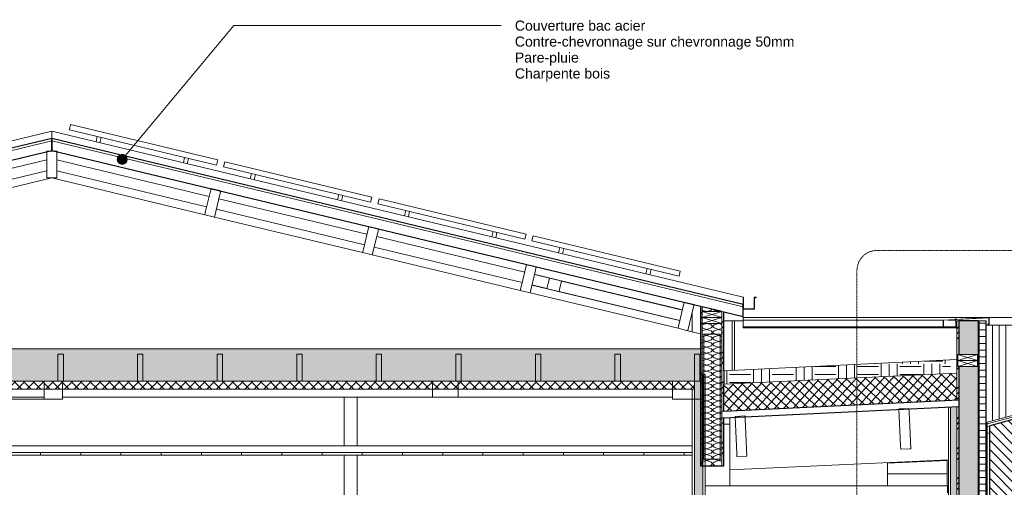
# Model space of a CAD drawing. Header units: millimetres. Extents: x -21851 to 219842, y -3161 to 6433.
# Tile 18 of 81: x 53764 to 61107, y 2560 to 6046. Entities that reach past the tile are written whole.
import ezdxf

# ---------------------------------------------------------------- set-up
doc = ezdxf.new("R2010")
doc.units = ezdxf.units.MM
doc.linetypes.add('Tiret point', pattern=[6.25, 2.5, -1.875, 0, -1.875])
for name, color, linetype, lineweight in [('A-ANNO-SYMB', 150, 'Continuous', 9), ('A-CLNG', 13, 'Continuous', 13), ('A-CLNG-FNSH', 13, 'Continuous', 13), ('A-CLNG-PATT', 13, 'Continuous', 13), ('A-COLS', 52, 'Continuous', 13), ('A-DETL-GENF', 92, 'Continuous', 13), ('A-ROOF', 132, 'Continuous', 13), ('A-ROOF-FNSH', 132, 'Continuous', 13), ('A-ROOF-OTLN', 132, 'Continuous', 13), ('A-ROOF-PATT', 132, 'Continuous', 13), ('A-WALL', 113, 'Continuous', 13), ('A-WALL-FNSH', 113, 'Continuous', 13), ('A-WALL-PATT', 111, 'Continuous', 13), ('G-ANNO-TEXT', 231, 'Continuous', 9), ('I-WALL', 2, 'Continuous', 13), ('Q-SPCQ', 91, 'Continuous', 13), ('S-BEAM', 12, 'Continuous', 13)]:
    doc.layers.add(name, color=color, linetype=linetype, lineweight=lineweight)
doc.styles.add('Arial', font='arial.ttf', dxfattribs={"height": 75})
pattern_1 = [(135, (60972.57, 2000), (-177.7999, 88.8996), [15.715, -110.008]), (135, (60894.785, 2033.34), (-177.7999, 88.8996), [15.715, -110.008]), (135, (60972.57, 2044.45), (-177.7999, 88.8996), [15.715, -110.008]), (135, (60894.785, 2077.79), (-177.7999, 88.8996), [15.715, -110.008]), (161.565, (60961.46, 2011.113), (-355.59962, 88.89985), [35.141, -245.986]), (161.565, (60928.123, 2022.225), (-355.59962, 88.89985), [35.141, -245.986]), (161.565, (60961.46, 2055.562), (-355.59962, 88.89985), [35.141, -245.986]), (161.565, (60928.122, 2066.674), (-355.59962, 88.89985), [35.141, -245.986]), (225, (60894.785, 2011.11), (177.7999, 88.8996), [15.715, -110.008]), (225, (60972.57, 2044.45), (177.7999, 88.8996), [15.715, -110.008]), (225, (60894.785, 2055.56), (177.7999, 88.8996), [15.715, -110.008]), (225, (60972.57, 2088.9), (177.7999, 88.8996), [15.715, -110.008]), (198.435, (60928.123, 2022.225), (355.59962, 88.89985), [35.141, -245.986]), (198.435, (60961.46, 2033.337), (355.59962, 88.89985), [35.141, -245.986]), (198.435, (60928.122, 2066.674), (355.59962, 88.89985), [35.141, -245.986]), (198.435, (60961.46, 2077.787), (355.59962, 88.89985), [35.141, -245.986])]
pattern_2 = [(45, (66518.88, 3183.11), (-112.2532, 112.2532), []), (45, (66558.56, 3183.11), (0, 224.5064), []), (45, (66479.19, 3183.11), (0, 224.5064), [])]

# ---------------------------------------------------------------- blocks, each defined once
blk = doc.blocks.new('Family - IfcBeam - POTEAU-251659-COUPE JJ_50')
at = {"layer": 'S-BEAM', "color": 10, "lineweight": 18}
for p, q in [((-1778.5, 3080.6), (-1778.5, 2570)), ((-1778.5, 2500), (-1778.5, 0)), ((-1978.5, 2120), (-1978.5, 1520))]:
    blk.add_line(p, q, dxfattribs=at)
blk = doc.blocks.new('Family - IfcBeam - CVT-251690-COUPE JJ_50')
at = {"layer": 'S-BEAM', "color": 10, "lineweight": 18}
for p, q in [((-3919.3, 3351.5), (-3994.6, 3351.5)), ((-3994.6, 3351.5), (-3994.6, 3280.4)), ((-3805.6, 3351.5), (-3919.3, 3351.5)), ((-3805.6, 3305.4), (-3805.6, 3351.5)), ((-3805.6, 3231.5), (-3805.6, 3305.4)), ((-6755.7, 3231.5), (-3994.6, 3231.5)), ((-3994.6, 3280.4), (-3994.6, 3231.5)), ((-3994.6, 3231.5), (-3880, 3231.5)), ((-3880, 3231.5), (-3805.6, 3231.5))]:
    blk.add_line(p, q, dxfattribs=at)
blk = doc.blocks.new('Family - IfcBeam - CVT-251730-COUPE JJ_50')
at = {"layer": 'S-BEAM', "color": 10, "lineweight": 18}
for p, q in [((-6882.6, 3351.5), (-6890.7, 3351.5)), ((-6890.7, 3351.5), (-6890.7, 3224.7)), ((-6755.7, 3351.5), (-6882.6, 3351.5)), ((-6755.7, 3343.3), (-6755.7, 3351.5)), ((-6755.7, 3216.5), (-6755.7, 3343.3)), ((-6890.7, 3224.7), (-6890.7, 3216.5)), ((-6890.7, 3216.5), (-6763.9, 3216.5)), ((-6763.9, 3216.5), (-6755.7, 3216.5))]:
    blk.add_line(p, q, dxfattribs=at)
blk = doc.blocks.new('Family - IfcPlate - PLAT-251758-COUPE JJ_50')
at = {"layer": 'S-BEAM', "color": 10, "lineweight": 18}
for p, q in [((-6834, 4866.3), (-7937.8, 4601.3)), ((-5694, 4592.6), (-6834, 4866.3)), ((-4517.6, 4310.2), (-5621.1, 4575.1)), ((-3341.2, 4027.8), (-4444.7, 4292.7)), ((-2164.8, 3745.4), (-3268.3, 4010.3)), ((-1996, 3704.8), (-2091.9, 3727.8))]:
    blk.add_line(p, q, dxfattribs=at)
blk = doc.blocks.new('Family - IfcBeam - FP-251764-COUPE JJ_50')
at = {"layer": 'S-BEAM', "color": 10, "lineweight": 18}
for p, q in [((-3225.7, 3551.5), (-3228.3, 3551.5)), ((-3228.3, 3551.5), (-3228.3, 3364.1)), ((-3188.3, 3551.5), (-3225.7, 3551.5)), ((-3188.3, 3538.8), (-3188.3, 3551.5)), ((-3188.3, 3351.5), (-3188.3, 3538.8)), ((-3228.3, 3364.1), (-3228.3, 3351.5)), ((-3228.3, 3351.5), (-3190.8, 3351.5)), ((-3190.8, 3351.5), (-3188.3, 3351.5))]:
    blk.add_line(p, q, dxfattribs=at)
blk = doc.blocks.new('Family - IfcBeam - CVT-251774-COUPE JJ_50')
at = {"layer": 'S-BEAM', "color": 10, "lineweight": 18}
for p, q in [((-2192.2, 3351.5), (-2206.5, 3351.5)), ((-2206.5, 3351.5), (-2206.5, 3225)), ((-1981.5, 3351.5), (-2192.2, 3351.5)), ((-1981.5, 3342.9), (-1981.5, 3351.5)), ((-1981.5, 3216.5), (-1981.5, 3342.9)), ((-2206.5, 3225), (-2206.5, 3216.5)), ((-2206.5, 3216.5), (-1995.7, 3216.5)), ((-1995.7, 3216.5), (-1981.5, 3216.5))]:
    blk.add_line(p, q, dxfattribs=at)
blk = doc.blocks.new('Family - IfcBeam - CVT-251786-COUPE JJ_50')
at = {"layer": 'S-BEAM', "color": 10, "lineweight": 18}
blk.add_line((-8556.9, 3216.5), (-6890.7, 3216.5), dxfattribs=at)
blk = doc.blocks.new('Family - IfcBeam - ENTRETOISE-251840-COUPE JJ_50')
at = {"layer": 'S-BEAM', "color": 10, "lineweight": 18}
blk.add_line((-3235.5, 4146.8), (-3229.6, 4145.4), dxfattribs=at)
blk = doc.blocks.new('Family - IfcBeam - FP-251848-COUPE JJ_50')
at = {"layer": 'S-BEAM', "color": 10, "lineweight": 18}
for p, q in [((-4412.6, 3551.5), (-4415.1, 3551.5)), ((-4415.1, 3551.5), (-4415.1, 3364.1)), ((-4375.1, 3551.5), (-4412.6, 3551.5)), ((-4375.1, 3538.8), (-4375.1, 3551.5)), ((-4375.1, 3351.5), (-4375.1, 3538.8)), ((-4415.1, 3364.1), (-4415.1, 3351.5)), ((-4415.1, 3351.5), (-4377.6, 3351.5)), ((-4377.6, 3351.5), (-4375.1, 3351.5))]:
    blk.add_line(p, q, dxfattribs=at)
blk = doc.blocks.new('Family - IfcBeam - CVT-251872-COUPE JJ_50')
at = {"layer": 'S-BEAM', "color": 10, "lineweight": 18}
blk.add_line((-603.5, 2660), (-157.9, 2660), dxfattribs=at)
blk = doc.blocks.new('Family - IfcBeam - POUTRE-251888-COUPE JJ_50')
at = {"layer": 'S-BEAM', "color": 10, "lineweight": 18}
blk.add_line((-148.9, 2764.7), (-1778.5, 2690.6), dxfattribs=at)
blk = doc.blocks.new('Family - IfcBeam - PANNE-251890-COUPE JJ_50')
at = {"layer": 'S-BEAM', "color": 10, "lineweight": 18}
for p, q in [((-4470.9, 4504.7), (-4511.3, 4336.4)), ((-4461.1, 4502.3), (-4470.9, 4504.7)), ((-4398, 4487.2), (-4461.1, 4502.3)), ((-4404.3, 4461), (-4398, 4487.2)), ((-4444.7, 4292.7), (-4404.3, 4461)), ((-4511.3, 4336.4), (-4517.6, 4310.2)), ((-4517.6, 4310.2), (-4454.5, 4295.1)), ((-4454.5, 4295.1), (-4444.7, 4292.7))]:
    blk.add_line(p, q, dxfattribs=at)
blk = doc.blocks.new('Family - IfcBeam - POUTRE-251914-COUPE JJ_50')
at = {"layer": 'S-BEAM', "color": 10, "lineweight": 18}
for p, q in [((-1962.1, 3701.6), (-1971.5, 3701.6)), ((-1971.5, 3701.6), (-1971.5, 2842.3)), ((-1851.5, 3701.6), (-1962.1, 3701.6)), ((-1851.5, 3628.9), (-1851.5, 3701.6)), ((-1851.5, 2769.6), (-1851.5, 3628.9)), ((-1971.5, 2842.3), (-1971.5, 2769.6)), ((-1971.5, 2769.6), (-1860.8, 2769.6)), ((-1860.8, 2769.6), (-1851.5, 2769.6))]:
    blk.add_line(p, q, dxfattribs=at)
blk = doc.blocks.new('Family - IfcBeam - FP-251978-COUPE JJ_50')
at = {"layer": 'S-BEAM', "color": 10, "lineweight": 18}
for p, q in [((-5006, 3551.5), (-5008.5, 3551.5)), ((-5008.5, 3551.5), (-5008.5, 3364.1)), ((-4968.5, 3551.5), (-5006, 3551.5)), ((-4968.5, 3538.8), (-4968.5, 3551.5)), ((-4968.5, 3351.5), (-4968.5, 3538.8)), ((-5008.5, 3364.1), (-5008.5, 3351.5)), ((-5008.5, 3351.5), (-4971, 3351.5)), ((-4971, 3351.5), (-4968.5, 3351.5))]:
    blk.add_line(p, q, dxfattribs=at)
blk = doc.blocks.new('Family - IfcBeam - ENTRETOISE-252036-COUPE JJ_50')
at = {"layer": 'S-BEAM', "color": 10, "lineweight": 18}
for p, q in [((-3033.2, 4097.8), (-2132.1, 3881.5)), ((-3051.9, 4020), (-2150.8, 3803.7))]:
    blk.add_line(p, q, dxfattribs=at)
blk = doc.blocks.new('Family - IfcBeam - PANNE-252040-COUPE JJ_50')
at = {"layer": 'S-BEAM', "color": 10, "lineweight": 18}
for p, q in [((-6866.4, 5066.3), (-6871.5, 5066.3)), ((-6871.5, 5066.3), (-6871.5, 4879.9)), ((-6796.5, 5066.3), (-6866.4, 5066.3)), ((-6796.5, 5052.7), (-6796.5, 5066.3)), ((-6796.5, 4866.3), (-6796.5, 5052.7)), ((-6871.5, 4879.9), (-6871.5, 4866.3)), ((-6871.5, 4866.3), (-6801.6, 4866.3)), ((-6871.5, 4866.3), (-6871.5, 4866.3)), ((-6801.6, 4866.3), (-6796.5, 4866.3))]:
    blk.add_line(p, q, dxfattribs=at)
blk = doc.blocks.new('Family - IfcBeam - ENTRETOISE-252104-COUPE JJ_50')
at = {"layer": 'S-BEAM', "color": 10, "lineweight": 18}
for p, q in [((-3235.6, 4146.4), (-3123.5, 4119.5)), ((-3123.5, 4119.5), (-3126.5, 4107.1)), ((-3049.2, 4101.7), (-3123.5, 4119.5)), ((-3142.2, 4041.7), (-3254.3, 4068.6)), ((-3126.5, 4107.1), (-3142.2, 4041.7)), ((-3142.2, 4041.7), (-3127.5, 4038.2)), ((-3033.2, 4097.8), (-3049.2, 4101.7)), ((-3048.6, 4034), (-3033.2, 4097.8)), ((-3127.5, 4038.2), (-3051.9, 4020)), ((-3051.9, 4020), (-3048.6, 4034))]:
    blk.add_line(p, q, dxfattribs=at)
blk = doc.blocks.new('Family - IfcBeam - FP-252194-COUPE JJ_50')
at = {"layer": 'S-BEAM', "color": 10, "lineweight": 18}
for p, q in [((-3819.2, 3551.5), (-3821.7, 3551.5)), ((-3821.7, 3551.5), (-3821.7, 3364.1)), ((-3781.7, 3551.5), (-3819.2, 3551.5)), ((-3781.7, 3538.8), (-3781.7, 3551.5)), ((-3781.7, 3351.5), (-3781.7, 3538.8)), ((-3821.7, 3364.1), (-3821.7, 3351.5)), ((-3821.7, 3351.5), (-3784.2, 3351.5)), ((-3784.2, 3351.5), (-3781.7, 3351.5))]:
    blk.add_line(p, q, dxfattribs=at)
blk = doc.blocks.new('Family - IfcBeam - PANNE-252216-COUPE JJ_50')
at = {"layer": 'S-BEAM', "color": 10, "lineweight": 18}
for p, q in [((-511, 3144.6), (-517.4, 3144.3)), ((-517.4, 3144.3), (-505, 2870.3)), ((-442.5, 3147.7), (-511, 3144.6)), ((-441.3, 3122.1), (-442.5, 3147.7)), ((-428.9, 2848), (-441.3, 3122.1)), ((-505, 2870.3), (-503.8, 2844.6)), ((-503.8, 2844.6), (-435.3, 2847.7)), ((-435.3, 2847.7), (-428.9, 2848))]:
    blk.add_line(p, q, dxfattribs=at)
blk = doc.blocks.new('Family - IfcBeam - CVT-252300-COUPE JJ_50')
at = {"layer": 'S-BEAM', "color": 10, "lineweight": 18}
for p, q in [((-8556.9, 3231.5), (-6890.7, 3231.5)), ((-3805.6, 3231.5), (-2206.5, 3231.5))]:
    blk.add_line(p, q, dxfattribs=at)
blk = doc.blocks.new('Family - IfcBeam - ENTRETOISE-252324-COUPE JJ_50')
at = {"layer": 'S-BEAM', "color": 10, "lineweight": 18}
for p, q in [((-2132, 3881.9), (-3229.6, 4145.4)), ((-2185.8, 3811.7), (-3254.4, 4068.2)), ((-2185.8, 3811.7), (-2150.8, 3803.7))]:
    blk.add_line(p, q, dxfattribs=at)
blk = doc.blocks.new('Family - IfcBeam - ENTRETOISE-252372-COUPE JJ_50')
at = {"layer": 'S-BEAM', "color": 10, "lineweight": 18}
for p, q in [((-3235.4, 4147.4), (-2161.1, 3889.5)), ((-2151.1, 3802.7), (-3254.5, 4067.6)), ((-2144.5, 3884.9), (-2161.1, 3889.5))]:
    blk.add_line(p, q, dxfattribs=at)
blk = doc.blocks.new('Family - IfcBeam - PANNE-252386-COUPE JJ_50')
at = {"layer": 'S-BEAM', "color": 10, "lineweight": 18}
for p, q in [((-3294.5, 4222.3), (-3334.9, 4054)), ((-3284.7, 4219.9), (-3294.5, 4222.3)), ((-3221.6, 4204.8), (-3284.7, 4219.9)), ((-3227.9, 4178.5), (-3221.6, 4204.8)), ((-3268.3, 4010.3), (-3227.9, 4178.5)), ((-3334.9, 4054), (-3341.2, 4027.8)), ((-3341.2, 4027.8), (-3278.1, 4012.6)), ((-3278.1, 4012.6), (-3268.3, 4010.3))]:
    blk.add_line(p, q, dxfattribs=at)
blk = doc.blocks.new('Family - IfcBeam - ENTRETOISE-252420-COUPE JJ_50')
at = {"layer": 'S-BEAM', "color": 10, "lineweight": 18}
blk.add_line((-3254.5, 4067.8), (-3246, 4065.8), dxfattribs=at)
blk = doc.blocks.new('Family - IfcBeam - FP-252442-COUPE JJ_50')
at = {"layer": 'S-BEAM', "color": 10, "lineweight": 18}
for p, q in [((-6192.8, 3551.5), (-6195.3, 3551.5)), ((-6195.3, 3551.5), (-6195.3, 3364.1)), ((-6155.3, 3551.5), (-6192.8, 3551.5)), ((-6155.3, 3538.8), (-6155.3, 3551.5)), ((-6155.3, 3351.5), (-6155.3, 3538.8)), ((-6195.3, 3364.1), (-6195.3, 3351.5)), ((-6195.3, 3351.5), (-6157.8, 3351.5)), ((-6157.8, 3351.5), (-6155.3, 3351.5))]:
    blk.add_line(p, q, dxfattribs=at)
blk = doc.blocks.new('Family - IfcBeam - FP-252448-COUPE JJ_50')
at = {"layer": 'S-BEAM', "color": 10, "lineweight": 18}
for p, q in [((-5599.4, 3551.5), (-5601.9, 3551.5)), ((-5601.9, 3551.5), (-5601.9, 3364.1)), ((-5561.9, 3551.5), (-5599.4, 3551.5)), ((-5561.9, 3538.8), (-5561.9, 3551.5)), ((-5561.9, 3351.5), (-5561.9, 3538.8)), ((-5601.9, 3364.1), (-5601.9, 3351.5)), ((-5601.9, 3351.5), (-5564.4, 3351.5)), ((-5564.4, 3351.5), (-5561.9, 3351.5))]:
    blk.add_line(p, q, dxfattribs=at)
blk = doc.blocks.new('Family - IfcBeam - ENTRETOISE-252452-COUPE JJ_50')
at = {"layer": 'S-BEAM', "color": 10, "lineweight": 18}
for p, q in [((-7970.5, 4737.4), (-6871.5, 5001.3)), ((-6871.5, 4919), (-7951.8, 4659.7)), ((-9110.7, 4463.7), (-8043.4, 4719.9)), ((-8024.7, 4642.1), (-9092.1, 4385.9)), ((-10251, 4189.9), (-9183.7, 4446.2)), ((-9165, 4368.4), (-10232.4, 4112.1))]:
    blk.add_line(p, q, dxfattribs=at)
blk = doc.blocks.new('Family - IfcBeam - PANNE-252456-COUPE JJ_50')
at = {"layer": 'S-BEAM', "color": 10, "lineweight": 18}
for p, q in [((-5647.3, 4787.1), (-5687.7, 4618.9)), ((-5637.5, 4784.8), (-5647.3, 4787.1)), ((-5574.4, 4769.6), (-5637.5, 4784.8)), ((-5621.1, 4575.1), (-5580.7, 4743.4)), ((-5580.7, 4743.4), (-5574.4, 4769.6)), ((-5687.7, 4618.9), (-5694, 4592.6)), ((-5694, 4592.6), (-5630.9, 4577.5)), ((-5630.9, 4577.5), (-5621.1, 4575.1))]:
    blk.add_line(p, q, dxfattribs=at)
blk = doc.blocks.new('Family - IfcBeam - POUTRE-252474-COUPE JJ_50')
at = {"layer": 'S-BEAM', "color": 10, "lineweight": 18}
blk.add_line((-603.5, 2740.3), (-157.9, 2760.6), dxfattribs=at)
blk = doc.blocks.new('Family - IfcBeam - ENTRETOISE-252494-COUPE JJ_50')
at = {"layer": 'S-BEAM', "color": 10, "lineweight": 18}
blk.add_line((-2150.8, 3803.6), (-2161.1, 3806), dxfattribs=at)
blk = doc.blocks.new('Family - IfcBeam - FP-252522-COUPE JJ_50')
at = {"layer": 'S-BEAM', "color": 10, "lineweight": 18}
for p, q in [((-2038.9, 3551.5), (-2041.5, 3551.5)), ((-2041.5, 3551.5), (-2041.5, 3364.1)), ((-2001.5, 3551.5), (-2038.9, 3551.5)), ((-2001.5, 3538.8), (-2001.5, 3551.5)), ((-2001.5, 3351.5), (-2001.5, 3538.8)), ((-2041.5, 3364.1), (-2041.5, 3351.5)), ((-2041.5, 3351.5), (-2004, 3351.5)), ((-2004, 3351.5), (-2001.5, 3351.5))]:
    blk.add_line(p, q, dxfattribs=at)
blk = doc.blocks.new('Family - IfcBeam - PANNE-252540-COUPE JJ_50')
at = {"layer": 'S-BEAM', "color": 10, "lineweight": 18}
for p, q in [((-1733.1, 3089.1), (-1739.1, 3088.8)), ((-1739.1, 3088.8), (-1726.5, 2813)), ((-1664.2, 3092.2), (-1733.1, 3089.1)), ((-1663.1, 3068.3), (-1664.2, 3092.2)), ((-1650.5, 2792.5), (-1663.1, 3068.3)), ((-1726.5, 2813), (-1725.5, 2789.1)), ((-1725.5, 2789.1), (-1656.5, 2792.2)), ((-1656.5, 2792.2), (-1650.5, 2792.5))]:
    blk.add_line(p, q, dxfattribs=at)
blk = doc.blocks.new('Family - IfcBeam - PANNE-252590-COUPE JJ_50')
at = {"layer": 'S-BEAM', "color": 10, "lineweight": 18}
for p, q in [((-2118.1, 3939.8), (-2158.5, 3771.6)), ((-2108.3, 3937.5), (-2118.1, 3939.8)), ((-2045.2, 3922.3), (-2108.3, 3937.5)), ((-2091.9, 3727.9), (-2051.5, 3896.1)), ((-2051.5, 3896.1), (-2045.2, 3922.3)), ((-2158.5, 3771.6), (-2164.8, 3745.4)), ((-2164.8, 3745.4), (-2101.7, 3730.2)), ((-2101.7, 3730.2), (-2091.9, 3727.9))]:
    blk.add_line(p, q, dxfattribs=at)
blk = doc.blocks.new('Family - IfcBeam - ENTRETOISE-252622-COUPE JJ_50')
at = {"layer": 'S-BEAM', "color": 10, "lineweight": 18}
for p, q in [((-6796.5, 5001.3), (-5661.4, 4728.8)), ((-6796.5, 4919), (-5680, 4651)), ((-5588.4, 4711.3), (-4484.9, 4446.3)), ((-5607.1, 4633.5), (-4503.6, 4368.6)), ((-4412, 4428.8), (-3308.5, 4163.9)), ((-4430.7, 4351), (-3327.2, 4086.1))]:
    blk.add_line(p, q, dxfattribs=at)
blk = doc.blocks.new('Family - IfcBeam - FP-252626-COUPE JJ_50')
at = {"layer": 'S-BEAM', "color": 10, "lineweight": 18}
for p, q in [((-6786.2, 3551.5), (-6788.7, 3551.5)), ((-6788.7, 3551.5), (-6788.7, 3364.1)), ((-6748.7, 3551.5), (-6786.2, 3551.5)), ((-6748.7, 3538.8), (-6748.7, 3551.5)), ((-6748.7, 3351.5), (-6748.7, 3538.8)), ((-6788.7, 3364.1), (-6788.7, 3351.5)), ((-6788.7, 3351.5), (-6751.2, 3351.5)), ((-6751.2, 3351.5), (-6748.7, 3351.5))]:
    blk.add_line(p, q, dxfattribs=at)
blk = doc.blocks.new('Family - IfcBeam - FP-252656-COUPE JJ_50')
at = {"layer": 'S-BEAM', "color": 10, "lineweight": 18}
for p, q in [((-2632.3, 3551.5), (-2634.9, 3551.5)), ((-2634.9, 3551.5), (-2634.9, 3364.1)), ((-2594.9, 3551.5), (-2632.3, 3551.5)), ((-2594.9, 3538.8), (-2594.9, 3551.5)), ((-2594.9, 3351.5), (-2594.9, 3538.8)), ((-2634.9, 3364.1), (-2634.9, 3351.5)), ((-2634.9, 3351.5), (-2597.4, 3351.5)), ((-2597.4, 3351.5), (-2594.9, 3351.5))]:
    blk.add_line(p, q, dxfattribs=at)
blk = doc.blocks.new('GROUPE SCOLAIRE ST JULIEN - PRO - Ind A_importrevit_ifc-2-COUPE JJ_50')
at = {"layer": 'S-BEAM', "color": 10, "lineweight": 18}
for name in ['Family - IfcBeam - ENTRETOISE-252452-COUPE JJ_50', 'Family - IfcBeam - PANNE-252040-COUPE JJ_50', 'Family - IfcBeam - ENTRETOISE-252622-COUPE JJ_50', 'Family - IfcPlate - PLAT-251758-COUPE JJ_50', 'Family - IfcBeam - PANNE-252456-COUPE JJ_50', 'Family - IfcBeam - PANNE-251890-COUPE JJ_50', 'Family - IfcBeam - PANNE-252386-COUPE JJ_50', 'Family - IfcBeam - ENTRETOISE-252372-COUPE JJ_50', 'Family - IfcBeam - ENTRETOISE-252324-COUPE JJ_50', 'Family - IfcBeam - ENTRETOISE-252104-COUPE JJ_50', 'Family - IfcBeam - ENTRETOISE-251840-COUPE JJ_50', 'Family - IfcBeam - ENTRETOISE-252420-COUPE JJ_50', 'Family - IfcBeam - ENTRETOISE-252036-COUPE JJ_50', 'Family - IfcBeam - PANNE-252590-COUPE JJ_50', 'Family - IfcBeam - ENTRETOISE-252494-COUPE JJ_50', 'Family - IfcBeam - POUTRE-251914-COUPE JJ_50', 'Family - IfcBeam - FP-252626-COUPE JJ_50', 'Family - IfcBeam - FP-252442-COUPE JJ_50', 'Family - IfcBeam - FP-252448-COUPE JJ_50', 'Family - IfcBeam - FP-251978-COUPE JJ_50', 'Family - IfcBeam - FP-251848-COUPE JJ_50', 'Family - IfcBeam - FP-252194-COUPE JJ_50', 'Family - IfcBeam - FP-251764-COUPE JJ_50', 'Family - IfcBeam - FP-252656-COUPE JJ_50', 'Family - IfcBeam - FP-252522-COUPE JJ_50', 'Family - IfcBeam - CVT-251730-COUPE JJ_50', 'Family - IfcBeam - CVT-251690-COUPE JJ_50', 'Family - IfcBeam - CVT-251774-COUPE JJ_50', 'Family - IfcBeam - CVT-252300-COUPE JJ_50', 'Family - IfcBeam - CVT-251786-COUPE JJ_50', 'Family - IfcBeam - PANNE-252540-COUPE JJ_50', 'Family - IfcBeam - PANNE-252216-COUPE JJ_50', 'Family - IfcBeam - POTEAU-251659-COUPE JJ_50', 'Family - IfcBeam - POUTRE-251888-COUPE JJ_50', 'Family - IfcBeam - POUTRE-252474-COUPE JJ_50', 'Family - IfcBeam - CVT-251872-COUPE JJ_50']:
    blk.add_blockref(name, (0, 0), dxfattribs=at)
blk = doc.blocks.new('Panneau Photovoltaïque 1700x1000 - Panneau Photovoltaïque 1800x1134-V18-COUPE JJ_50')
at = {"layer": 'Q-SPCQ', "color": 30}
for p, q in [((-6703.9, 5225), (-6694.6, 5263.9)), ((-5607.1, 4961.6), (-6703.9, 5225)), ((-6694.6, 5263.9), (-5597.8, 5000.5)), ((-6495.8, 5175), (-6505.2, 5136.1)), ((-6476, 5129.1), (-6466.7, 5168)), ((-5844.4, 5018.6), (-5853.7, 4979.7)), ((-5824.5, 4972.7), (-5815.2, 5011.6)), ((-5597.8, 5000.5), (-5607.1, 4961.6))]:
    blk.add_line(p, q, dxfattribs=at)
blk = doc.blocks.new('STR_RECTANGLE - Croix 45x145-8086014-COUPE JJ_50')
at = {"layer": 'A-DETL-GENF'}
for p, q in [((-11686, 245), (-11686, 200)), ((-11686, 245), (-11686, 200)), ((-11541, 200), (-11686, 245)), ((-11686, 200), (-11541, 245)), ((-11541, 200), (-11541, 245)), ((-11541, 200), (-11541, 245)), ((-11686, 200), (-11541, 200)), ((-11686, 200), (-11541, 200))]:
    blk.add_line(p, q, dxfattribs=at)
blk = doc.blocks.new('STR_RECTANGLE - Croix 45x145-V28-COUPE JJ_50')
at = {"layer": 'A-DETL-GENF'}
for p, q in [((-11541, 290), (-11686, 290)), ((-11686, 290), (-11686, 245)), ((-11686, 290), (-11686, 245)), ((-11541, 290), (-11686, 290)), ((-11541, 245), (-11686, 290)), ((-11686, 245), (-11541, 290)), ((-11686, 245), (-11541, 245)), ((-11686, 245), (-11541, 245)), ((-11541, 245), (-11541, 290)), ((-11541, 245), (-11541, 290))]:
    blk.add_line(p, q, dxfattribs=at)

msp = doc.modelspace()

# ---------------------------------------------------------------- hatches: boundary and pattern name
at = {"layer": 'A-CLNG-PATT'}
h = msp.add_hatch(dxfattribs=at)
h.set_pattern_fill('FP_73', color=30, angle=-135, style=0, pattern_type=2)
h.set_pattern_definition([(225, (71511.344, 3591.475), (-88.89959, -177.79988), [15.715, -110.008]), (225, (71478.006, 3513.69), (-88.89959, -177.79988), [15.715, -110.008]), (225, (71466.894, 3591.475), (-88.89959, -177.79988), [15.715, -110.008]), (225, (71433.557, 3513.69), (-88.89959, -177.79988), [15.715, -110.008]), (251.565, (71500.23, 3580.362), (-88.89985, -355.599625), [35.141, -245.986]), (251.565, (71489.12, 3547.024), (-88.89985, -355.599625), [35.141, -245.986]), (251.565, (71455.782, 3580.362), (-88.89985, -355.599625), [35.141, -245.986]), (251.565, (71444.67, 3547.024), (-88.89985, -355.599625), [35.141, -245.986]), (315, (71500.23, 3513.69), (-88.89959, 177.79988), [15.715, -110.008]), (315, (71466.894, 3591.475), (-88.89959, 177.79988), [15.715, -110.008]), (315, (71455.78, 3513.69), (-88.89959, 177.79988), [15.715, -110.008]), (315, (71422.444, 3591.475), (-88.89959, 177.79988), [15.715, -110.008]), (288.435, (71489.12, 3547.024), (-88.89985, 355.599625), [35.141, -245.986]), (288.435, (71478.007, 3580.362), (-88.89985, 355.599625), [35.141, -245.986]), (288.435, (71444.67, 3547.024), (-88.89985, 355.599625), [35.141, -245.986]), (288.435, (71433.557, 3580.362), (-88.89985, 355.599625), [35.141, -245.986])])
h.paths.add_polyline_path([(58841, 3351.5), (58841, 3591.5), (49312.5, 3591.5), (49312.5, 3351.5), (58817.2, 3351.5)])
h.paths.add_polyline_path([(93710.1, 3351.5), (93710.1, 3591.5), (85685.2, 3591.5), (85685.2, 3351.5), (93668, 3351.5)])
h = msp.add_hatch(dxfattribs=at)
h.set_pattern_fill('FP_72', color=30, angle=-135, style=0, pattern_type=2)
h.set_pattern_definition([(225, (71511.344, 3591.475), (35.35534, -35.35534), []), (315, (71511.344, 3591.475), (35.35534, 35.35534), [])])
h.paths.add_polyline_path([(58796, 3291.5), (58796, 3351.5), (49312.5, 3351.5), (49312.5, 3291.5), (58778, 3291.5)])
h.paths.add_polyline_path([(93710.1, 3291.5), (93710.1, 3351.5), (85685.2, 3351.5), (85685.2, 3291.5), (93668, 3291.5)])
h = msp.add_hatch(dxfattribs=at)
h.set_pattern_fill('FP_68', color=30, style=0, pattern_type=2)
h.set_pattern_definition([(90, (66518.88, 3183.1), (-300, 2e-14), [])])
h.paths.add_polyline_path([(58587.1, 2800), (58778, 2800), (58778, 2820), (49375.5, 2820), (49375.5, 2800), (57667, 2800)])
at = {"layer": 'A-ROOF-PATT'}
h = msp.add_hatch(dxfattribs=at)
h.set_pattern_fill('FP_58', color=30, style=0, pattern_type=2)
h.set_pattern_definition([(0, (66518.88, 3183.11), (158.75, 158.75), [158.75, -158.75]), (0, (66518.88, 3242.64), (158.75, 158.75), [158.75, -158.75]), (0, (66518.88, 3302.18), (158.75, 158.75), [158.75, -158.75]), (90, (66538.72, 3322.02), (-158.75, 158.75), [158.75, -158.75]), (90, (66598.25, 3322.02), (-158.75, 158.75), [158.75, -158.75]), (90, (66657.78, 3322.02), (-158.75, 158.75), [158.75, -158.75])])
h.paths.add_polyline_path([(59014.5, 3328.7), (60704.6, 3409.8), (60704.6, 3510), (59014.5, 3428.8), (59014.5, 3341.5)])
h = msp.add_hatch(dxfattribs=at)
h.set_pattern_fill('FP_59', color=30, angle=-135, style=0, pattern_type=2)
h.set_pattern_definition([(227.75, (60949.346, 3521.714), (37.0109, -33.6183), []), (317.75, (60949.346, 3521.714), (33.6183, 37.0109), [])])
h.paths.add_polyline_path([(59014.5, 3128.4), (60752.6, 3211.9), (60752.6, 3412.1), (59014.5, 3328.7), (59014.5, 3199.4)])
at = {"layer": 'A-WALL-PATT'}
h = msp.add_hatch(dxfattribs=at)
h.set_pattern_fill('FP_38', color=30, style=0, pattern_type=2)
h.set_pattern_definition([(90, (66518.877, 3183.113), (-50, 3e-15), [])])
h.paths.add_polyline_path([(60972.6, 2900), (60978.8, 2900), (60978.8, 3044.6), (63696.8, 3768), (60972.6, 3768), (60972.6, 2915.2)])
h.paths.add_polyline_path([(71106.8, 3170.9), (71106.8, 3768), (69172.6, 3768), (71014.3, 3199.4)])
h.paths.add_polyline_path([(70549.1, 3824.9), (71106.8, 3824.9), (71106.8, 5086.4), (62825.6, 5086.4), (62793.7, 5100), (62793.7, 3824.9), (63910.8, 3824.9), (66637.5, 4550.6), (68421, 4000), (68481.6, 4000), (68481.6, 3981.3), (68988.1, 3824.9), (70089.1, 3824.9)])
h.paths.add_polyline_path([(66637.5, 4000), (66997.2, 4000), (66637.5, 4111)])
h = msp.add_hatch(dxfattribs=at)
h.set_pattern_fill('FP_36', color=30, style=0, pattern_type=2)
h.set_pattern_definition(pattern_2)
h.paths.add_polyline_path([(58842.5, 2719.6), (58854.5, 2719.6), (58854.5, 3906.7), (58842.5, 3909.6), (58842.5, 2773)])
h = msp.add_hatch(dxfattribs=at)
h.set_pattern_fill('FP_66', color=30, angle=-135, style=0, pattern_type=2)
h.set_pattern_definition([(315, (58842.53, 3314.585), (177.8, -88.8996), [15.715, -110.008]), (315, (58920.32, 3281.25), (177.8, -88.8996), [15.715, -110.008]), (315, (58842.53, 3270.135), (177.8, -88.8996), [15.715, -110.008]), (315, (58920.32, 3236.8), (177.8, -88.8996), [15.715, -110.008]), (341.565, (58853.644, 3303.473), (355.5996, -88.8998), [35.141, -245.986]), (341.565, (58886.98, 3292.36), (355.5996, -88.8998), [35.141, -245.986]), (341.565, (58853.644, 3259.023), (355.5996, -88.8998), [35.141, -245.986]), (341.565, (58886.982, 3247.91), (355.5996, -88.8998), [35.141, -245.986]), (45, (58920.32, 3303.47), (-177.8, -88.8996), [15.715, -110.008]), (45, (58842.53, 3270.135), (-177.8, -88.8996), [15.715, -110.008]), (45, (58920.32, 3259.02), (-177.8, -88.8996), [15.715, -110.008]), (45, (58842.53, 3225.685), (-177.8, -88.8996), [15.715, -110.008]), (18.435, (58886.98, 3292.36), (-355.5996, -88.8998), [35.141, -245.986]), (18.435, (58853.645, 3281.248), (-355.5996, -88.8998), [35.141, -245.986]), (18.435, (58886.982, 3247.91), (-355.5996, -88.8998), [35.141, -245.986]), (18.435, (58853.644, 3236.798), (-355.5996, -88.8998), [35.141, -245.986])])
h.paths.add_polyline_path([(58999.5, 2719.6), (58999.5, 3781.1), (58854.5, 3781.1), (58854.5, 2719.6), (58932.2, 2719.6)])
h.paths.add_polyline_path([(58999.5, 3871.1), (58999.5, 3871.9), (58854.5, 3906.7), (58854.5, 3871.1)])
h = msp.add_hatch(dxfattribs=at)
h.set_pattern_fill('FP_36', color=30, style=0, pattern_type=2)
h.set_pattern_definition(pattern_2)
h.paths.add_polyline_path([(58999.5, 2719.6), (59014.5, 2719.6), (59014.5, 3078.4), (59001, 3077.7), (59001, 3127.8), (59014.5, 3128.4), (59014.5, 3868.3), (58999.5, 3871.9), (58999.5, 2773)])
h = msp.add_hatch(dxfattribs=at)
h.set_pattern_fill('FP_42', color=30, style=0, pattern_type=2)
h.set_pattern_definition([(90, (58778.03, 0), (-150, 9e-15), [])])
h.paths.add_polyline_path([(59014.5, 3428.8), (59094.5, 3432.6), (59094.5, 3800), (59014.5, 3800), (59014.5, 3483.7)])
h = msp.add_hatch(dxfattribs=at)
h.set_pattern_fill('FP_36', color=30, style=0, pattern_type=2)
h.set_pattern_definition(pattern_2)
h.paths.add_polyline_path([(60761.6, 200), (60761.6, 290), (60767.6, 290), (60767.6, 3162.6), (60752.6, 3161.9), (60752.6, 200)])
h.paths.add_polyline_path([(60752.6, 3211.9), (60767.6, 3212.6), (60767.6, 3460), (60761.6, 3460), (60761.6, 3550), (60767.6, 3550), (60767.6, 3800), (60752.6, 3800), (60752.6, 3341.5)])
h = msp.add_hatch(dxfattribs=at)
h.set_pattern_fill('FP_40', color=30, angle=225, style=0, pattern_type=2)
h.set_pattern_definition(pattern_1)
h.paths.add_polyline_path([(60912.6, 200), (60912.6, 3800), (60767.6, 3800), (60767.6, 3550), (60906.6, 3550), (60906.6, 3460), (60767.6, 3460), (60767.6, 290), (60906.6, 290), (60906.6, 200)])
h = msp.add_hatch(dxfattribs=at)
h.set_pattern_fill('FP_41', color=30, style=0, pattern_type=2)
h.set_pattern_definition([(0, (66518.877, 3183.113), (0, 50), []), (90, (66518.877, 3183.113), (-50, 3e-15), [])])
h.paths.add_polyline_path([(60972.6, 200), (60972.6, 3800), (60912.6, 3800), (60912.6, 200)])
h = msp.add_hatch(dxfattribs=at)
h.set_pattern_fill('FP_44', color=30, angle=225, style=0, pattern_type=2)
h.set_pattern_definition([(135, (58876.03, 1700), (-177.7999, 88.8996), [15.715, -110.008]), (135, (58798.244, 1733.34), (-177.7999, 88.8996), [15.715, -110.008]), (135, (58876.03, 1744.45), (-177.7999, 88.8996), [15.715, -110.008]), (135, (58798.244, 1777.79), (-177.7999, 88.8996), [15.715, -110.008]), (161.565, (58864.92, 1711.113), (-355.59962, 88.89985), [35.141, -245.986]), (161.565, (58831.582, 1722.225), (-355.59962, 88.89985), [35.141, -245.986]), (161.565, (58864.92, 1755.562), (-355.59962, 88.89985), [35.141, -245.986]), (161.565, (58831.581, 1766.674), (-355.59962, 88.89985), [35.141, -245.986]), (225, (58798.244, 1711.11), (177.7999, 88.8996), [15.715, -110.008]), (225, (58876.03, 1744.45), (177.7999, 88.8996), [15.715, -110.008]), (225, (58798.244, 1755.56), (177.7999, 88.8996), [15.715, -110.008]), (225, (58876.03, 1788.9), (177.7999, 88.8996), [15.715, -110.008]), (198.435, (58831.582, 1722.225), (355.59962, 88.89985), [35.141, -245.986]), (198.435, (58864.92, 1733.337), (355.59962, 88.89985), [35.141, -245.986]), (198.435, (58831.581, 1766.674), (355.59962, 88.89985), [35.141, -245.986]), (198.435, (58864.92, 1777.787), (355.59962, 88.89985), [35.141, -245.986])])
h.paths.add_polyline_path([(58817.2, 0), (58858, 0), (58858, 1520), (58796, 1520), (58796, 0)])
h.paths.add_polyline_path([(58858, 2120), (58858, 3400), (58841, 3400), (58841, 3351.5), (58796, 3351.5), (58796, 2120), (58817.2, 2120)])
h = msp.add_hatch(dxfattribs=at)
h.set_pattern_fill('FP_40', color=30, angle=225, style=0, pattern_type=2)
h.set_pattern_definition(pattern_1)
h.paths.add_polyline_path([(60752.6, -175), (60752.6, 3161.9), (60704.6, 3159.6), (60704.6, -175)])
h = msp.add_hatch(dxfattribs=at)
h.set_pattern_fill('FP_45', color=256, angle=-135, style=0, pattern_type=2)
h.set_pattern_definition([(315, (60978.77, 1305), (35.3553, 35.3553), [])])
h.paths.add_polyline_path([(61198.8, 0), (61198.8, 3072.1), (60998.8, 3018.9), (60998.8, 0), (61117.5, 0)])
h = msp.add_hatch(dxfattribs=at)
h.set_pattern_fill('FP_76', color=30, style=0, pattern_type=2)
h.set_pattern_definition([(90, (67066.79, 0), (-150, 9e-15), [])])
h.paths.add_polyline_path([(60972.6, 200), (60978.8, 200), (60978.8, 2900), (60972.6, 2900), (60972.6, 214.6)])
at = {"layer": 'G-ANNO-TEXT'}
h = msp.add_hatch(color=7, dxfattribs=at)
edge = h.paths.add_edge_path()
edge.add_arc((54529.1, 5005.2), 37.5, 0, 360)

# ---------------------------------------------------------------- linework, layer by layer
at = {"layer": 'A-ANNO-SYMB', "linetype": 'Tiret point'}
for p, q in [((61651.8, 4326.4), (60158.1, 4326.4)), ((60008.1, 4176.4), (60008.1, 2470))]:
    msp.add_line(p, q, dxfattribs=at)
msp.add_arc((60158.1, 4176.4), 150, 90, 180, dxfattribs=at)
at = {"layer": 'A-CLNG', "color": 30}
for p, q in [((58841, 3591.5), (49312.5, 3591.5)), ((58841, 3400), (58841, 3591.5)), ((58841, 3351.5), (49312.5, 3351.5)), ((49312.5, 3291.5), (58778, 3291.5)), ((58778, 2870), (49375.5, 2870)), ((58778, 2820), (49375.5, 2820)), ((60689.6, 2570), (58876, 2570)), ((60683.6, 2520), (60683.6, 2570))]:
    msp.add_line(p, q, dxfattribs=at)
at = {"layer": 'A-CLNG-FNSH', "color": 30}
msp.add_line((49375.5, 2800), (58778, 2800), dxfattribs=at)
at = {"layer": 'A-COLS', "color": 30}
for q in [(59014.5, 3030), (59060.1, 2570)]:
    msp.add_line((59060.1, 3030), q, dxfattribs=at)
at = {"layer": 'A-ROOF', "color": 20, "lineweight": 25}
for p, q in [((48914.5, 3942.6), (54002.6, 5164.1)), ((54002.6, 5071.5), (54002.6, 5164.1)), ((54002.6, 5164.1), (54002.6, 5071.5)), ((54002.6, 5164.1), (59159, 3926.2)), ((49375.5, 3960.7), (54002.6, 5071.5)), ((54002.6, 5071.5), (58842.5, 3909.6)), ((59159, 3833.6), (59159, 3926.2)), ((59014.5, 3868.3), (59159, 3833.6)), ((59014.5, 3428.8), (59014.5, 3328.7)), ((59014.5, 3128.4), (60767.6, 3212.6)), ((59014.5, 3078.4), (60767.6, 3162.6))]:
    msp.add_line(p, q, dxfattribs=at)
at = {"layer": 'A-ROOF', "color": 30}
for p, q in [((48914.5, 3922), (54002.6, 5143.5)), ((54002.6, 5143.5), (59159, 3905.6)), ((60704.6, 3510), (60752.6, 3512.3)), ((59014.5, 3328.7), (60752.6, 3412.1)), ((60752.6, 3211.9), (60752.6, 3412.1)), ((59014.5, 3128.4), (59001, 3127.8)), ((59001, 3127.8), (59001, 3077.7)), ((59001, 3077.7), (59014.5, 3078.4))]:
    msp.add_line(p, q, dxfattribs=at)
at = {"layer": 'A-ROOF'}
for p, q in [((60978.8, 3034.3), (66637.5, 4540.3)), ((60978.8, 3013.6), (60998.8, 3018.9))]:
    msp.add_line(p, q, dxfattribs=at)
at = {"layer": 'A-ROOF-FNSH', "color": 30}
for p, q in [((54002.6, 5215.5), (48914.5, 3994)), ((54002.6, 5164.1), (54002.6, 5215.5)), ((59159, 3977.6), (54002.6, 5215.5)), ((54002.6, 5215.5), (54002.6, 5164.1)), ((59159, 3926.2), (59159, 3977.6)), ((60752.6, 3512.3), (59014.5, 3428.8))]:
    msp.add_line(p, q, dxfattribs=at)
at = {"layer": 'A-ROOF-FNSH', "color": 7}
for p, q in [((66637.5, 4550.6), (60978.8, 3044.6)), ((60978.8, 3044.6), (60978.8, 2961.8))]:
    msp.add_line(p, q, dxfattribs=at)
at = {"layer": 'A-ROOF-OTLN', "color": 30}
for p, q in [((59161, 3977.6), (59159, 3977.6)), ((59161, 3889.6), (59161, 3977.6)), ((59257.5, 3977.6), (59242, 3977.6)), ((59242, 3977.6), (59242, 3889.6)), ((59244, 3887.6), (59244, 3975.6)), ((59244, 3975.6), (59255.5, 3975.6)), ((59255.5, 3975.6), (59255.5, 3970.4)), ((59255.5, 3970.4), (59257.5, 3970.4)), ((59257.5, 3970.4), (59257.5, 3977.6)), ((59159, 3887.6), (59244, 3887.6)), ((59242, 3889.6), (59161, 3889.6))]:
    msp.add_line(p, q, dxfattribs=at)
at = {"layer": 'A-WALL', "color": 20, "lineweight": 25}
for p, q in [((58842.5, 3909.6), (58842.5, 2719.6)), ((58999.5, 3871.9), (58854.5, 3906.7)), ((59014.5, 3428.8), (59014.5, 3868.3)), ((60912.6, 3800), (60767.6, 3800)), ((60767.6, 3800), (60767.6, 3550)), ((60912.6, 3800), (60912.6, 200)), ((60767.6, 3460), (60767.6, 290)), ((59014.5, 3128.4), (59014.5, 3328.7)), ((59014.5, 2719.6), (59014.5, 3078.4)), ((58842.5, 2719.6), (59014.5, 2719.6))]:
    msp.add_line(p, q, dxfattribs=at)
at = {"layer": 'A-WALL', "color": 30}
for p, q in [((58854.5, 3906.7), (58842.5, 3909.6)), ((58854.5, 3871.1), (58854.5, 3906.7)), ((58778, 3720.3), (58778, 3858.6)), ((59014.5, 3868.3), (58999.5, 3871.9)), ((58999.5, 3871.1), (58999.5, 3871.9)), ((59159, 3747.9), (59159, 3833.6)), ((59159, 3824.9), (60746.6, 3824.9)), ((60994.6, 3824.9), (60650.6, 3806.9)), ((60652.6, 3805), (60992.6, 3822.8)), ((60746.6, 3811.9), (60746.6, 3824.9)), ((60746.6, 3824.9), (63910.8, 3824.9)), ((60992.6, 3822.8), (60992.6, 3772.8)), ((60994.6, 3768), (60994.6, 3824.9)), ((58854.5, 2719.6), (58854.5, 3781.1)), ((58999.5, 2719.6), (58999.5, 3781.1)), ((59014.5, 3800), (59159, 3800)), ((59094.5, 3800), (59094.5, 3432.6)), ((59159, 3806.9), (60650.6, 3806.9)), ((59159, 3755.8), (60650.6, 3755.8)), ((59159, 3749.3), (60644.1, 3749.3)), ((59159, 3747.9), (60746.6, 3747.9)), ((60650.6, 3755.8), (60644.1, 3749.3)), ((60644.1, 3749.3), (60645.5, 3747.9)), ((60645.5, 3747.9), (60652.6, 3755)), ((60646.9, 3749.3), (60746.6, 3749.3)), ((60650.6, 3806.9), (60650.6, 3755.8)), ((60652.6, 3755), (60652.6, 3805)), ((60652.6, 3755.8), (60746.6, 3755.8)), ((60688.8, 3806.9), (60746.6, 3806.9)), ((60746.6, 3747.9), (60746.6, 3809.9)), ((60746.6, 3768), (60752.6, 3768)), ((60746.6, 3755), (60752.6, 3755)), ((60746.6, 3747.9), (60752.6, 3747.9)), ((60767.6, 3800), (60752.6, 3800)), ((60752.6, 3800), (60752.6, 3412.1)), ((60972.6, 3800), (60912.6, 3800)), ((60972.6, 200), (60972.6, 3800)), ((60972.6, 3768), (63696.8, 3768)), ((60985.5, 3779.9), (60984.1, 3778.5)), ((60984.1, 3778.5), (60994.6, 3768)), ((60992.6, 3772.8), (60985.5, 3779.9)), ((58858, 3400), (58841, 3400)), ((58841, 3400), (58841, 3351.5)), ((58858, 3400), (58858, 2120)), ((58796, 3351.5), (58796, 2120)), ((58796, 3291.5), (58778, 3291.5)), ((60704.6, 3159.6), (60704.6, -75)), ((60752.6, 3161.9), (60752.6, 200)), ((60972.6, 2900), (60978.8, 2900))]:
    msp.add_line(p, q, dxfattribs=at)
at = {"layer": 'A-WALL', "color": 250, "lineweight": 25}
for p in [(61198.8, 3072.1), (60998.8, 0)]:
    msp.add_line(p, (60998.8, 3018.9), dxfattribs=at)
at = {"layer": 'A-WALL'}
msp.add_line((60998.8, 2967.2), (60978.8, 2961.8), dxfattribs=at)
at = {"layer": 'A-WALL-FNSH', "color": 30}
for p, q in [((58876, 3400), (58858, 3400)), ((58876, 2120), (58876, 3400)), ((58778, 3291.5), (58778, 2120)), ((60689.6, 3158.8), (60689.6, 0))]:
    msp.add_line(p, q, dxfattribs=at)
at = {"layer": 'A-WALL-FNSH', "color": 7}
msp.add_line((60978.8, 2961.8), (60978.8, 0), dxfattribs=at)
at = {"layer": 'G-ANNO-TEXT', "color": 50}
for p, q in [((54529.1, 5005.2), (55361.7, 6002.4)), ((55361.7, 6002.4), (57355.1, 6002.4))]:
    msp.add_line(p, q, dxfattribs=at)
msp.add_circle((54529.1, 5005.2), 37.5, dxfattribs=at)
at = {"layer": 'I-WALL', "color": 30}
for p, q in [((56183.4, 2870), (56183.4, 3231.5)), ((56281.4, 3231.5), (56281.4, 2870)), ((56183.4, 900), (56183.4, 2800)), ((56281.4, 2800), (56281.4, 900)), ((60235, 2744), (60235, 2570)), ((60680.6, 2764.2), (60680.6, 2570))]:
    msp.add_line(p, q, dxfattribs=at)

# ---------------------------------------------------------------- block references
at = {"color": 50, "lineweight": 5}
msp.add_blockref('GROUPE SCOLAIRE ST JULIEN - PRO - Ind A_importrevit_ifc-2-COUPE JJ_50', (60838.5, 0), dxfattribs=at)
at = {"layer": 'A-DETL-GENF'}
for name, p in [('STR_RECTANGLE - Croix 45x145-V28-COUPE JJ_50', (70540.5, 3581.1)), ('STR_RECTANGLE - Croix 45x145-8086014-COUPE JJ_50', (70540.5, 3581.1)), ('STR_RECTANGLE - Croix 45x145-V28-COUPE JJ_50', (72447.5, 3260)), ('STR_RECTANGLE - Croix 45x145-8086014-COUPE JJ_50', (72447.5, 3260))]:
    msp.add_blockref(name, p, dxfattribs=at)
at = {"layer": 'Q-SPCQ', "color": 30}
for p in [(60838.5, 0), (61988.5, -276.1), (63138.5, -552.2), (64288.5, -828.3)]:
    msp.add_blockref('Panneau Photovoltaïque 1700x1000 - Panneau Photovoltaïque 1800x1134-V18-COUPE JJ_50', p, dxfattribs=at)

# ---------------------------------------------------------------- texts
at = {"layer": 'G-ANNO-TEXT', "color": 7, "char_height": 75, "attachment_point": 1, "style": 'Arial'}
for s, insert, width in [('Couverture bac acier', (57456.7, 6039.9), 1170.464), ('Contre-chevronnage sur chevronnage 50mm', (57456.7, 5920.9), 2525.316), ('Pare-pluie', (57456.7, 5801.8), 573.207), ('Charpente bois ', (57456.7, 5682.8), 889.873)]:
    msp.add_mtext(s, dxfattribs=dict(at, insert=insert, width=width))

doc.saveas('drawing.dxf')
